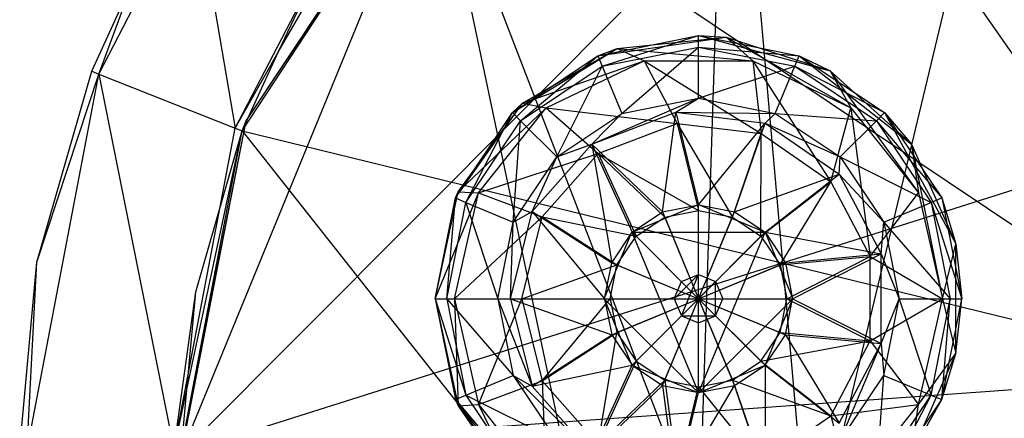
# Model space of a CAD drawing. Header units: inches. Extents: x -20.6 to 20.6, y -15.5 to 15.5.
# Tile 3 of 7: x -20.6 to -10.3, y 5.1 to 9.3. Entities that reach past the tile are written whole.
import ezdxf

# ---------------------------------------------------------------- set-up
doc = ezdxf.new("R2010")
doc.units = ezdxf.units.IN
doc.layers.get('0').update_dxf_attribs({"true_color": 0xc2ced6})

msp = doc.modelspace()

# ---------------------------------------------------------------- linework, layer by layer
at = {"color": 8, "true_color": 0x8c8177}
for p, q in [((-18.898, 4.738), (-9.843, 13.834)), ((-18.898, 4.738), (9.843, 13.834)), ((-13.176, 13.199), (-7.874, 5.568)), ((-18.898, 4.738), (-16.26, 11.168)), ((-18.262, 8.113), (-16.245, 11.182)), ((-18.22, 8.216), (-16.245, 11.182)), ((-18.22, 8.216), (-16.252, 11.178)), ((-18.22, 8.216), (-16.26, 11.168)), ((-16.245, 11.182), (-7.874, 5.568)), ((-19.763, 8.707), (-18.76, 10.637)), ((-18.76, 10.637), (-18.335, 8.142)), ((-18.335, 8.142), (-17.477, 9.794)), ((-17.886, 8.938), (-17.477, 9.794)), ((-19.836, 8.736), (-19.39, 9.716)), ((-19.763, 8.707), (-19.39, 9.716)), ((-17.886, 8.938), (-17.422, 9.734)), ((-18.335, 8.142), (-17.886, 8.938)), ((-18.262, 8.113), (-17.886, 8.938)), ((-17.886, 8.938), (-17.886, 8.938)), ((-20.512, 4.779), (-19.763, 8.707)), ((-20.411, 6.735), (-19.836, 8.736)), ((-20.411, 6.735), (-19.763, 8.707)), ((-19.836, 8.736), (-19.836, 8.736)), ((-19.836, 8.736), (-19.763, 8.707)), ((-19.763, 8.707), (-18.976, 4.779)), ((-19.763, 8.707), (-18.335, 8.142)), ((-18.898, 4.775), (-18.22, 8.216)), ((-18.898, 4.738), (-18.22, 8.216)), ((-18.898, 4.78), (-18.22, 8.216)), ((-18.262, 8.113), (-18.22, 8.216)), ((-18.22, 8.216), (-18.22, 8.216)), ((-18.976, 4.779), (-18.335, 8.142)), ((-18.976, 4.779), (-18.262, 8.113)), ((-18.898, 4.779), (-18.262, 8.113)), ((-18.898, 4.78), (-18.262, 8.113)), ((-18.746, 6.427), (-18.262, 8.113)), ((-18.335, 8.142), (-18.262, 8.113)), ((-18.262, 8.113), (-18.262, 8.113)), ((-18.262, 8.113), (-7.874, 5.568)), ((-20.591, 4.779), (-20.411, 6.735)), ((-20.512, 4.779), (-20.411, 6.735)), ((-20.411, 6.735), (-20.411, 6.735)), ((-18.976, 4.779), (-18.746, 6.427)), ((-18.898, 4.779), (-18.746, 6.427)), ((-18.746, 6.427), (-18.746, 6.427)), ((-18.898, 4.779), (-7.874, 5.568))]:
    msp.add_line(p, q, dxfattribs=at)
at = {"color": 47, "true_color": 0x83714f}
for p, q in [((-12.32, 3.514), (-9.843, 13.834)), ((-13.475, 3.992), (-13.176, 13.199)), ((-13.176, 13.199), (-12.32, 3.514)), ((-18.262, 8.113), (-16.245, 11.182)), ((-16.245, 11.182), (-14.63, 3.514)), ((-16.245, 11.182), (-13.475, 3.992)), ((-18.898, 4.78), (-18.262, 8.113)), ((-18.262, 8.113), (-18.262, 8.113)), ((-18.262, 8.113), (-14.63, 3.514))]:
    msp.add_line(p, q, dxfattribs=at)
at = {"color": 7, "true_color": 0xf1f1f3}
for p, q in [((-14.539, 8.9), (-13.484, 9.11)), ((-14.539, 8.9), (-13.196, 9.095)), ((-14.493, 8.789), (-13.484, 9.11)), ((-14.336, 8.975), (-13.196, 9.095)), ((-13.484, 8.989), (-13.484, 9.11)), ((-13.484, 9.11), (-13.196, 9.095)), ((-13.484, 9.11), (-12.43, 8.9)), ((-13.484, 9.11), (-12.106, 8.741)), ((-13.196, 9.095), (-12.916, 8.846)), ((-13.196, 9.095), (-12.106, 8.741)), ((-13.196, 9.095), (-11.891, 8.352)), ((-15.433, 8.303), (-14.336, 8.975)), ((-15.328, 8.402), (-14.336, 8.975)), ((-14.539, 8.9), (-14.336, 8.975)), ((-14.493, 8.789), (-13.484, 8.989)), ((-14.336, 8.975), (-14.053, 8.846)), ((-14.336, 8.975), (-12.916, 8.846)), ((-14.288, 8.294), (-13.484, 8.989)), ((-13.484, 8.454), (-13.484, 8.989)), ((-13.484, 8.989), (-12.476, 8.789)), ((-13.484, 8.989), (-12.43, 8.9)), ((-15.433, 8.303), (-14.539, 8.9)), ((-15.348, 8.218), (-14.539, 8.9)), ((-14.539, 8.9), (-14.493, 8.789)), ((-12.476, 8.789), (-12.43, 8.9)), ((-12.43, 8.9), (-12.106, 8.741)), ((-12.43, 8.9), (-11.536, 8.303)), ((-12.43, 8.9), (-11.255, 7.974)), ((-15.348, 8.218), (-14.493, 8.789)), ((-15.328, 8.402), (-14.053, 8.846)), ((-15.078, 8.352), (-14.053, 8.846)), ((-14.969, 7.839), (-14.493, 8.789)), ((-14.493, 8.789), (-14.288, 8.294)), ((-14.053, 8.846), (-14.053, 8.846)), ((-14.053, 8.846), (-13.707, 8.189)), ((-14.053, 8.846), (-12.916, 8.846)), ((-14.053, 8.846), (-12.829, 8.083)), ((-13.484, 8.454), (-12.476, 8.789)), ((-12.916, 8.846), (-12.916, 8.846)), ((-12.916, 8.846), (-12.829, 8.083)), ((-12.916, 8.846), (-12.1, 7.58)), ((-12.916, 8.846), (-11.891, 8.352)), ((-12.681, 8.294), (-12.476, 8.789)), ((-12.476, 8.789), (-11.621, 8.218)), ((-12.476, 8.789), (-11.536, 8.303)), ((-12.106, 8.741), (-11.891, 8.352)), ((-12.106, 8.741), (-11.255, 7.974)), ((-12.106, 8.741), (-11.182, 7.463)), ((-14.602, 7.974), (-13.484, 8.454)), ((-14.288, 8.294), (-13.484, 8.454)), ((-13.722, 8.308), (-13.484, 8.454)), ((-13.484, 8.454), (-12.681, 8.294)), ((-16.03, 7.409), (-15.328, 8.402)), ((-16.002, 7.475), (-15.328, 8.402)), ((-16.002, 7.475), (-15.078, 8.352)), ((-15.787, 7.463), (-15.078, 8.352)), ((-15.433, 8.303), (-15.328, 8.402)), ((-15.328, 8.402), (-15.078, 8.352)), ((-15.078, 8.352), (-15.078, 8.352)), ((-15.078, 8.352), (-14.534, 7.875)), ((-15.078, 8.352), (-13.707, 8.189)), ((-12.1, 7.58), (-11.891, 8.352)), ((-11.891, 8.352), (-11.891, 8.352)), ((-11.891, 8.352), (-11.689, 6.796)), ((-11.891, 8.352), (-11.182, 7.463)), ((-16.03, 7.409), (-15.433, 8.303)), ((-15.919, 7.363), (-15.433, 8.303)), ((-15.433, 8.303), (-15.348, 8.218)), ((-14.969, 7.839), (-14.288, 8.294)), ((-14.602, 7.974), (-13.722, 8.308)), ((-14.602, 7.974), (-14.288, 8.294)), ((-13.861, 7.263), (-13.722, 8.308)), ((-13.722, 8.308), (-13.722, 8.308)), ((-13.722, 8.308), (-13.484, 7.338)), ((-13.722, 8.308), (-12.786, 8.194)), ((-13.722, 8.308), (-12.681, 8.294)), ((-12.786, 8.194), (-12.681, 8.294)), ((-12.681, 8.294), (-12, 7.839)), ((-12.681, 8.294), (-11.621, 8.218)), ((-11.621, 8.218), (-11.536, 8.303)), ((-11.536, 8.303), (-11.255, 7.974)), ((-11.536, 8.303), (-10.938, 7.409)), ((-11.536, 8.303), (-10.789, 6.927)), ((-15.919, 7.363), (-15.348, 8.218)), ((-15.424, 7.157), (-15.348, 8.218)), ((-15.348, 8.218), (-14.969, 7.839)), ((-14.534, 7.875), (-13.707, 8.189)), ((-13.707, 8.189), (-13.707, 8.189)), ((-13.707, 8.189), (-13.484, 7.278)), ((-13.707, 8.189), (-13.13, 7.208)), ((-13.707, 8.189), (-12.829, 8.083)), ((-13.484, 7.338), (-12.786, 8.194)), ((-13.108, 7.263), (-12.786, 8.194)), ((-12.786, 8.194), (-12.786, 8.194)), ((-12.786, 8.194), (-12.011, 7.659)), ((-12.786, 8.194), (-12, 7.839)), ((-12, 7.839), (-11.621, 8.218)), ((-11.621, 8.218), (-11.049, 7.363)), ((-11.621, 8.218), (-10.938, 7.409)), ((-13.13, 7.208), (-12.829, 8.083)), ((-12.831, 7.008), (-12.829, 8.083)), ((-12.829, 8.083), (-12.829, 8.083)), ((-12.829, 8.083), (-12.1, 7.58)), ((-15.227, 7.269), (-14.602, 7.974)), ((-14.969, 7.839), (-14.602, 7.974)), ((-14.602, 7.974), (-14.602, 7.974)), ((-14.602, 7.974), (-14.393, 6.731)), ((-14.602, 7.974), (-14.18, 7.05)), ((-14.602, 7.974), (-13.861, 7.263)), ((-11.255, 7.974), (-11.182, 7.463)), ((-11.255, 7.974), (-10.929, 6.354)), ((-11.255, 7.974), (-10.789, 6.927)), ((-15.787, 7.463), (-14.534, 7.875)), ((-15.424, 7.157), (-14.969, 7.839)), ((-15.227, 7.269), (-14.969, 7.839)), ((-15.121, 7.213), (-14.534, 7.875)), ((-14.534, 7.875), (-14.534, 7.875)), ((-14.534, 7.875), (-14.138, 7.008)), ((-14.534, 7.875), (-13.838, 7.208)), ((-14.534, 7.875), (-13.484, 7.278)), ((-12.011, 7.659), (-12, 7.839)), ((-12, 7.839), (-11.544, 7.157)), ((-12, 7.839), (-11.049, 7.363)), ((-13.108, 7.263), (-12.011, 7.659)), ((-12.788, 7.05), (-12.011, 7.659)), ((-12.011, 7.659), (-12.011, 7.659)), ((-12.011, 7.659), (-11.573, 6.825)), ((-12.011, 7.659), (-11.544, 7.157)), ((-12.831, 7.008), (-12.1, 7.58)), ((-12.63, 6.708), (-12.1, 7.58)), ((-12.1, 7.58), (-12.1, 7.58)), ((-12.1, 7.58), (-11.689, 6.796)), ((-16.24, 6.354), (-16.002, 7.475)), ((-16.24, 6.354), (-15.787, 7.463)), ((-16.04, 6.354), (-15.787, 7.463)), ((-16.03, 7.409), (-16.002, 7.475)), ((-16.002, 7.475), (-15.787, 7.463)), ((-15.787, 7.463), (-15.787, 7.463)), ((-15.787, 7.463), (-15.121, 7.213)), ((-11.689, 6.796), (-11.182, 7.463)), ((-11.182, 7.463), (-11.182, 7.463)), ((-11.182, 7.463), (-10.929, 6.354)), ((-16.24, 6.354), (-16.03, 7.409)), ((-16.12, 6.354), (-16.03, 7.409)), ((-16.12, 6.354), (-15.919, 7.363)), ((-16.03, 7.409), (-15.919, 7.363)), ((-15.919, 7.363), (-15.584, 6.354)), ((-15.919, 7.363), (-15.424, 7.157)), ((-14.182, 7.051), (-13.484, 7.34)), ((-13.861, 7.263), (-13.484, 7.338)), ((-13.484, 7.34), (-13.484, 7.34)), ((-13.484, 7.34), (-12.787, 7.051)), ((-13.484, 6.354), (-13.484, 7.338)), ((-13.484, 7.338), (-13.108, 7.263)), ((-11.544, 7.157), (-11.049, 7.363)), ((-11.049, 7.363), (-10.938, 7.409)), ((-11.049, 7.363), (-10.849, 6.354)), ((-11.049, 7.363), (-10.728, 6.354)), ((-10.938, 7.409), (-10.789, 6.927)), ((-10.938, 7.409), (-10.728, 6.354)), ((-15.453, 6.354), (-15.227, 7.269)), ((-15.424, 7.157), (-15.227, 7.269)), ((-15.227, 7.269), (-15.227, 7.269)), ((-15.227, 7.269), (-14.468, 6.354)), ((-15.227, 7.269), (-14.393, 6.731)), ((-14.18, 7.05), (-13.861, 7.263)), ((-13.861, 7.263), (-13.484, 6.354)), ((-13.838, 7.208), (-13.484, 7.278)), ((-13.484, 6.354), (-13.484, 7.278)), ((-13.484, 7.278), (-13.13, 7.208)), ((-13.484, 6.354), (-13.108, 7.263)), ((-13.108, 7.263), (-12.788, 7.05)), ((-16.04, 6.354), (-15.121, 7.213)), ((-15.584, 6.354), (-15.424, 7.157)), ((-15.453, 6.354), (-15.424, 7.157)), ((-15.333, 6.354), (-15.121, 7.213)), ((-15.121, 7.213), (-15.121, 7.213)), ((-15.121, 7.213), (-14.338, 6.708)), ((-15.121, 7.213), (-14.138, 7.008)), ((-14.138, 7.008), (-13.838, 7.208)), ((-13.838, 7.208), (-13.484, 6.354)), ((-13.484, 6.354), (-13.13, 7.208)), ((-13.13, 7.208), (-12.831, 7.008)), ((-11.573, 6.825), (-11.544, 7.157)), ((-11.544, 7.157), (-11.385, 6.354)), ((-11.544, 7.157), (-10.849, 6.354)), ((-14.471, 6.354), (-14.182, 7.051)), ((-14.393, 6.731), (-14.18, 7.05)), ((-14.182, 7.051), (-14.182, 7.051)), ((-14.182, 7.051), (-13.484, 5.367)), ((-14.182, 7.051), (-12.787, 7.051)), ((-14.18, 7.05), (-13.484, 6.354)), ((-13.484, 5.367), (-12.787, 7.051)), ((-13.484, 6.354), (-12.788, 7.05)), ((-12.788, 7.05), (-12.575, 6.731)), ((-12.788, 7.05), (-11.573, 6.825)), ((-12.787, 7.051), (-12.787, 7.051)), ((-12.787, 7.051), (-12.498, 6.354)), ((-14.338, 6.708), (-14.138, 7.008)), ((-14.138, 7.008), (-13.484, 6.354)), ((-13.484, 6.354), (-12.831, 7.008)), ((-12.831, 7.008), (-12.63, 6.708)), ((-10.929, 6.354), (-10.789, 6.927)), ((-10.789, 5.781), (-10.789, 6.927)), ((-10.789, 6.927), (-10.728, 6.354)), ((-12.575, 6.731), (-11.573, 6.825)), ((-12.5, 6.354), (-11.573, 6.825)), ((-11.573, 5.883), (-11.573, 6.825)), ((-11.573, 6.825), (-11.573, 6.825)), ((-11.573, 6.825), (-11.385, 6.354)), ((-15.333, 6.354), (-14.338, 6.708)), ((-14.468, 6.354), (-14.393, 6.731)), ((-14.409, 6.354), (-14.338, 6.708)), ((-14.393, 6.731), (-13.484, 6.354)), ((-14.338, 6.708), (-13.484, 6.354)), ((-13.484, 6.354), (-12.575, 6.731)), ((-13.484, 6.354), (-12.63, 6.708)), ((-12.63, 6.708), (-11.689, 6.796)), ((-12.63, 6.708), (-12.56, 6.354)), ((-12.575, 6.731), (-12.5, 6.354)), ((-12.56, 6.354), (-11.689, 6.796)), ((-11.689, 5.911), (-11.689, 6.796)), ((-11.689, 6.796), (-11.689, 6.796)), ((-11.689, 6.796), (-10.929, 6.354)), ((-13.738, 6.354), (-13.484, 6.607)), ((-13.663, 6.175), (-13.484, 6.607)), ((-13.663, 6.533), (-13.484, 6.607)), ((-13.484, 6.607), (-13.484, 6.607)), ((-13.484, 6.607), (-13.305, 6.533)), ((-13.738, 6.354), (-13.663, 6.533)), ((-13.663, 6.175), (-13.305, 6.533)), ((-13.663, 6.533), (-13.663, 6.533)), ((-13.305, 6.175), (-13.305, 6.533)), ((-13.305, 6.533), (-13.305, 6.533)), ((-13.305, 6.533), (-13.231, 6.354)), ((-16.24, 6.354), (-16.24, 6.354)), ((-16.24, 6.354), (-16.12, 6.354)), ((-16.24, 6.354), (-16.04, 6.354)), ((-16.24, 6.354), (-16.03, 5.299)), ((-16.24, 6.354), (-16.002, 5.233)), ((-16.24, 6.354), (-15.919, 5.345)), ((-16.12, 6.354), (-15.919, 5.345)), ((-16.12, 6.354), (-15.584, 6.354)), ((-16.12, 6.354), (-15.424, 5.55)), ((-16.04, 6.354), (-16.04, 6.354)), ((-16.04, 6.354), (-16.002, 5.233)), ((-16.04, 6.354), (-15.787, 5.245)), ((-16.04, 6.354), (-15.333, 6.354)), ((-15.787, 5.245), (-15.333, 6.354)), ((-15.584, 6.354), (-15.453, 6.354)), ((-15.584, 6.354), (-15.424, 5.55)), ((-15.584, 6.354), (-15.227, 5.439)), ((-15.453, 6.354), (-15.453, 6.354)), ((-15.453, 6.354), (-15.227, 5.439)), ((-15.453, 6.354), (-14.468, 6.354)), ((-15.453, 6.354), (-14.393, 5.977)), ((-15.333, 6.354), (-15.333, 6.354)), ((-15.333, 6.354), (-15.121, 5.495)), ((-15.333, 6.354), (-14.409, 6.354)), ((-15.121, 5.495), (-14.409, 6.354)), ((-14.471, 6.354), (-14.471, 6.354)), ((-14.471, 6.354), (-14.182, 5.656)), ((-14.471, 6.354), (-13.484, 5.367)), ((-14.468, 6.354), (-14.393, 5.977)), ((-14.468, 6.354), (-13.484, 6.354)), ((-14.409, 6.354), (-14.338, 6)), ((-14.409, 6.354), (-13.484, 6.354)), ((-14.393, 5.977), (-13.484, 6.354)), ((-14.338, 6), (-13.484, 6.354)), ((-14.18, 5.658), (-13.484, 6.354)), ((-14.138, 5.7), (-13.484, 6.354)), ((-13.861, 5.445), (-13.484, 6.354)), ((-13.838, 5.5), (-13.484, 6.354)), ((-13.738, 6.354), (-13.738, 6.354)), ((-13.738, 6.354), (-13.663, 6.175)), ((-13.484, 5.367), (-12.498, 6.354)), ((-13.484, 5.37), (-13.484, 6.354)), ((-13.484, 5.43), (-13.484, 6.354)), ((-13.484, 6.354), (-13.13, 5.5)), ((-13.484, 6.354), (-13.108, 5.445)), ((-13.484, 6.354), (-12.831, 5.7)), ((-13.484, 6.354), (-12.788, 5.658)), ((-13.484, 6.354), (-12.63, 6)), ((-13.484, 6.354), (-12.575, 5.977)), ((-13.484, 6.354), (-12.56, 6.354)), ((-13.484, 6.354), (-12.5, 6.354)), ((-13.305, 6.175), (-13.231, 6.354)), ((-13.231, 6.354), (-13.231, 6.354)), ((-12.787, 5.656), (-12.498, 6.354)), ((-12.63, 6), (-12.56, 6.354)), ((-12.575, 5.977), (-12.5, 6.354)), ((-12.56, 6.354), (-11.689, 5.911)), ((-12.5, 6.354), (-11.573, 5.883)), ((-12.498, 6.354), (-12.498, 6.354)), ((-11.689, 5.911), (-10.929, 6.354)), ((-11.573, 5.883), (-11.385, 6.354)), ((-11.544, 5.55), (-11.385, 6.354)), ((-11.385, 6.354), (-11.049, 5.345)), ((-11.385, 6.354), (-10.849, 6.354)), ((-11.182, 5.245), (-10.929, 6.354)), ((-11.049, 5.345), (-10.849, 6.354)), ((-10.938, 5.299), (-10.849, 6.354)), ((-10.938, 5.299), (-10.728, 6.354)), ((-10.929, 6.354), (-10.929, 6.354)), ((-10.929, 6.354), (-10.789, 5.781)), ((-10.849, 6.354), (-10.728, 6.354)), ((-10.789, 5.781), (-10.728, 6.354)), ((-13.663, 6.175), (-13.663, 6.175)), ((-13.663, 6.175), (-13.484, 6.101)), ((-13.663, 6.175), (-13.305, 6.175)), ((-13.484, 6.101), (-13.305, 6.175)), ((-13.484, 6.101), (-13.484, 6.101)), ((-13.305, 6.175), (-13.305, 6.175)), ((-15.121, 5.495), (-14.338, 6)), ((-14.534, 4.832), (-14.338, 6)), ((-14.338, 6), (-14.138, 5.7)), ((-12.831, 5.7), (-12.63, 6)), ((-12.63, 6), (-11.689, 5.911)), ((-15.227, 5.439), (-14.393, 5.977)), ((-14.393, 5.977), (-14.18, 5.658)), ((-12.831, 5.7), (-11.689, 5.911)), ((-12.788, 5.658), (-12.575, 5.977)), ((-12.575, 5.977), (-12.011, 5.049)), ((-12.575, 5.977), (-11.573, 5.883)), ((-12.1, 5.128), (-11.689, 5.911)), ((-12.011, 5.049), (-11.573, 5.883)), ((-12, 4.869), (-11.573, 5.883)), ((-11.689, 5.911), (-11.689, 5.911)), ((-11.689, 5.911), (-11.182, 5.245)), ((-11.573, 5.883), (-11.573, 5.883)), ((-11.573, 5.883), (-11.544, 5.55)), ((-11.255, 4.734), (-10.789, 5.781)), ((-11.182, 5.245), (-10.789, 5.781)), ((-10.938, 5.299), (-10.789, 5.781)), ((-14.534, 4.832), (-14.138, 5.7)), ((-14.138, 5.7), (-13.838, 5.5)), ((-13.13, 5.5), (-12.831, 5.7)), ((-12.831, 5.7), (-12.1, 5.128)), ((-15.227, 5.439), (-14.18, 5.658)), ((-14.602, 4.734), (-14.18, 5.658)), ((-14.182, 5.656), (-14.182, 5.656)), ((-14.182, 5.656), (-13.484, 5.367)), ((-14.18, 5.658), (-13.861, 5.445)), ((-13.484, 5.367), (-12.787, 5.656)), ((-13.108, 5.445), (-12.788, 5.658)), ((-12.788, 5.658), (-12.786, 4.514)), ((-12.788, 5.658), (-12.011, 5.049)), ((-12.787, 5.656), (-12.787, 5.656)), ((-15.919, 5.345), (-15.424, 5.55)), ((-15.787, 5.245), (-15.121, 5.495)), ((-15.424, 5.55), (-15.227, 5.439)), ((-15.424, 5.55), (-14.969, 4.869)), ((-15.424, 5.55), (-14.602, 4.734)), ((-15.121, 5.495), (-15.121, 5.495)), ((-15.121, 5.495), (-15.078, 4.356)), ((-15.121, 5.495), (-14.534, 4.832)), ((-14.534, 4.832), (-13.838, 5.5)), ((-13.838, 5.5), (-13.707, 4.519)), ((-13.838, 5.5), (-13.484, 5.43)), ((-13.484, 5.43), (-13.13, 5.5)), ((-13.13, 5.5), (-12.829, 4.625)), ((-13.13, 5.5), (-12.1, 5.128)), ((-12, 4.869), (-11.544, 5.55)), ((-11.621, 4.49), (-11.544, 5.55)), ((-11.544, 5.55), (-11.049, 5.345)), ((-15.227, 5.439), (-15.227, 5.439)), ((-15.227, 5.439), (-14.602, 4.734)), ((-14.602, 4.734), (-13.861, 5.445)), ((-13.861, 5.445), (-13.722, 4.4)), ((-13.861, 5.445), (-13.484, 5.37)), ((-13.722, 4.4), (-13.108, 5.445)), ((-13.722, 4.4), (-13.484, 5.37)), ((-13.707, 4.519), (-13.484, 5.43)), ((-13.484, 5.37), (-13.108, 5.445)), ((-13.484, 5.43), (-12.829, 4.625)), ((-13.484, 5.367), (-13.484, 5.367)), ((-13.108, 5.445), (-12.786, 4.514)), ((-16.03, 5.299), (-15.919, 5.345)), ((-16.03, 5.299), (-16.002, 5.233)), ((-16.03, 5.299), (-15.433, 4.405)), ((-16.03, 5.299), (-15.348, 4.49)), ((-15.919, 5.345), (-15.348, 4.49)), ((-15.919, 5.345), (-14.969, 4.869)), ((-11.621, 4.49), (-11.049, 5.345)), ((-11.536, 4.405), (-11.049, 5.345)), ((-11.536, 4.405), (-10.938, 5.299)), ((-11.255, 4.734), (-10.938, 5.299)), ((-11.049, 5.345), (-10.938, 5.299)), ((-16.002, 5.233), (-15.787, 5.245)), ((-16.002, 5.233), (-15.433, 4.405)), ((-16.002, 5.233), (-15.328, 4.306)), ((-15.787, 5.245), (-15.787, 5.245)), ((-15.787, 5.245), (-15.328, 4.306)), ((-15.787, 5.245), (-15.078, 4.356)), ((-12.1, 5.128), (-11.182, 5.245)), ((-11.891, 4.356), (-11.182, 5.245)), ((-11.255, 4.734), (-11.182, 5.245)), ((-11.182, 5.245), (-11.182, 5.245)), ((-12.829, 4.625), (-12.1, 5.128)), ((-12.1, 5.128), (-12.1, 5.128)), ((-12.1, 5.128), (-11.891, 4.356))]:
    msp.add_line(p, q, dxfattribs=at)

doc.saveas('drawing.dxf')
